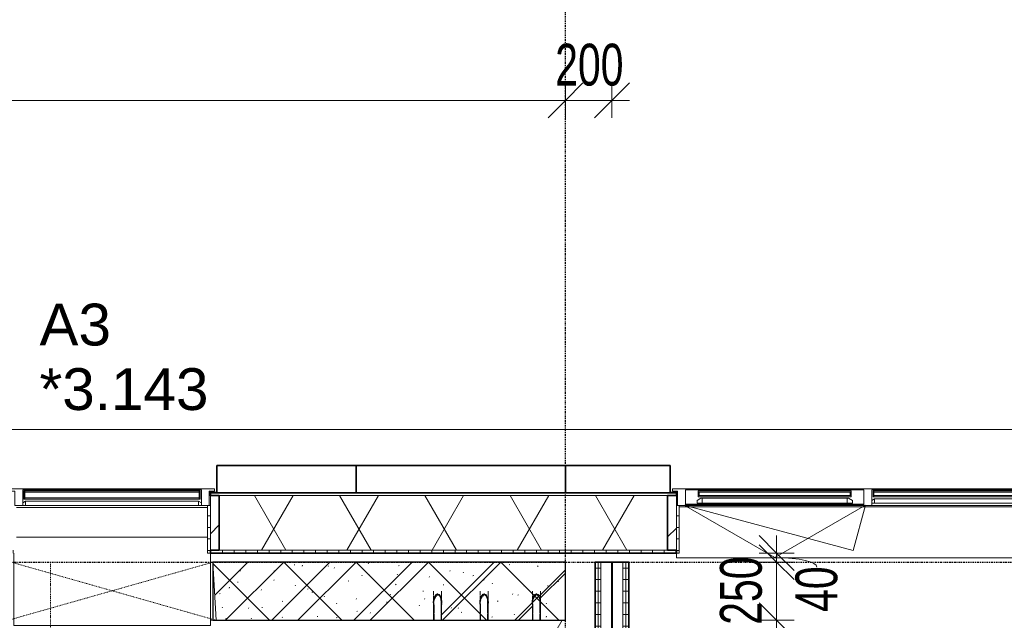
# Model space of a CAD drawing. Header units: millimetres. Extents: x -80560 to 110805, y -11020 to 52719.
# Tile 126 of 145: x 59547 to 63782, y 47550 to 50135. Entities that reach past the tile are written whole.
import ezdxf

# ---------------------------------------------------------------- set-up
doc = ezdxf.new("R2010")
doc.units = ezdxf.units.MM
for name, pattern in [('CENTER2', [20, 8, -4, 4, -4]), ('Dash', [6.35, 3.175, -3.175]), ('DASHDOT2', [8, 4, -2, 0, -2]), ('DASHED2-1', [3, 2, -1]), ('Hidden 1', [3.5, 2, -1.5])]:
    doc.linetypes.add(name, pattern=pattern)
for name, color, linetype, lineweight in [('A-ANNO-DIMS', 211, 'Continuous', 9), ('A-ANNO-DIMS-100', 211, 'Continuous', 9), ('A-DETL-GENF', 92, 'Continuous', 18), ('A-FLOR-OVHD', 1, 'DASHED2-1', 18), ('A-GENM', 13, 'Continuous', 18), ('A-GLAZ', 151, 'Continuous', 18), ('A-GLAZ-IDEN', 152, 'Continuous', 18), ('A-GLAZ-SILL', 1, 'Continuous', 18), ('A-WALL', 113, 'Continuous', 35), ('A-WALL-PATT', 111, 'Continuous', 35), ('I-WALL', 2, 'Continuous', 18), ('S-GRID', 1, 'Continuous', 9)]:
    doc.layers.add(name, color=color, linetype=linetype, lineweight=lineweight)
doc.styles.add('Arial', font='arial.ttf', dxfattribs={"height": 180})
doc.styles.add('Arial_5', font='arial.ttf', dxfattribs={"width": 0.7, "height": 180})
doc.dimstyles.new('n3o_1_8_1', dxfattribs={"dimscale": 304.8, "dimtxt": 183.646692, "dimasz": 0.492126, "dimexe": 0.246063, "dimexo": 0.0625, "dimgap": 0.032808, "dimtad": 1, "dimdec": 0, "dimdsep": 46, "dimtxsty": 'Arial_5', "dimblk1": 'OBLIQUE', "dimblk2": 'OBLIQUE', "dimsah": 1, "dimcen": 0.09, "dimdle": 0.246063, "dimazin": 0, "dimtfac": 1, "dimtdec": 4, "dimtix": 1, "dimtmove": 1, "dimatfit": 3, "dimfxl": 0.246063, "dimfxlon": 1, "dimtvp": 1, "dimtolj": 1, "dimtzin": 0, "dimarcsym": 2})
doc.dimstyles.new('n3o_1_8_3', dxfattribs={"dimscale": 304.8, "dimtxt": 183.646692, "dimasz": 0.492126, "dimexe": 0.246063, "dimexo": 0.0625, "dimgap": 0.032808, "dimtad": 1, "dimdec": 0, "dimdsep": 46, "dimtxsty": 'Arial_5', "dimblk1": 'OBLIQUE', "dimblk2": 'OBLIQUE', "dimsah": 1, "dimcen": 0.09, "dimdle": 0.246063, "dimazin": 0, "dimtfac": 1, "dimtdec": 4, "dimtix": 1, "dimtmove": 0, "dimatfit": 3, "dimfxl": 0.246063, "dimfxlon": 1, "dimtvp": 1, "dimtolj": 1, "dimtzin": 0, "dimarcsym": 2})
doc.dimstyles.new('n3o_1_8_4', dxfattribs={"dimscale": 304.8, "dimtxt": 183.646692, "dimasz": 0.492126, "dimexe": 0.246063, "dimexo": 0.0625, "dimgap": 0.032808, "dimtad": 1, "dimdec": 0, "dimdsep": 46, "dimtxsty": 'Arial_5', "dimblk1": 'OBLIQUE', "dimblk2": 'OBLIQUE', "dimsah": 1, "dimcen": 0.09, "dimdle": 0.246063, "dimazin": 0, "dimtfac": 1, "dimtdec": 4, "dimtix": 1, "dimtmove": 0, "dimatfit": 3, "dimfxl": 0.246063, "dimfxlon": 1, "dimtvp": 1, "dimtolj": 1, "dimtzin": 0, "dimarcsym": 2})
pattern_1 = [(3e-13, (62022.32, 43775), (-2e-13, 50), [])]
pattern_2 = [(60, (24894.82, 0), (-274.963, 158.75), []), (120, (24894.82, 0), (-274.963, -158.75), [])]
pattern_3 = [(45, (0, 0), (-141.42136, 141.42136), [])]
pattern_4 = [(0, (0, 0), (0, 50), [])]

# ---------------------------------------------------------------- blocks, each defined once
blk = doc.blocks.new('19112_SW_LeonardoCollege_R2020_rvt-1-DO_03 derde verdieping')
at = {"layer": 'A-WALL-PATT', "lineweight": 5}
h = blk.add_hatch(dxfattribs=at)
h.set_pattern_fill('FP_173', color=10, angle=45, style=0, pattern_type=2)
h.set_pattern_definition([(225, (34237.5, 47800), (155.563, -155.563), []), (315, (34237.5, 47800), (155.563, 155.563), [])])
h.paths.add_polyline_path([(31475, 47550), (31967, 47550), (31967, 47800), (31475, 47800), (31475, 47581.1)], flags=0)
h.paths.add_polyline_path([(32846, 47550), (34617, 47550), (34617, 47800), (32833, 47800), (32833, 47550)], flags=0)
h.paths.add_polyline_path([(35782.7, 47550), (37000, 47550), (37000, 47800), (35483, 47800), (35483, 47550)], flags=0)
at = {"layer": 'A-WALL', "color": 250, "lineweight": 9}
for p, q in [((35473, 47800), (35483, 47800)), ((35483, 47550), (35473, 47550))]:
    blk.add_line(p, q, dxfattribs=at)
at = {"layer": 'A-WALL', "color": 50, "lineweight": 25}
for p, q in [((37000, 47800), (35483, 47800)), ((35483, 47800), (35483, 47550)), ((37000, 47550), (37000, 47800)), ((35483, 47550), (37000, 47550))]:
    blk.add_line(p, q, dxfattribs=at)
blk = doc.blocks.new('MB 31 Wandsparing - 866 x 1634-3275055-DO_03 derde verdieping')
at = {"layer": 'A-GENM', "linetype": 'Dash', "lineweight": 9}
for p, q in [((-456.2, 125), (424.8, -125)), ((-441.2, -125), (439.8, 125))]:
    blk.add_line(p, q, dxfattribs=at)
blk = doc.blocks.new('MB 23 Gain Inno _onder element_ - ø63 x 900-V307-DO_03 derde verdieping')
at = {"layer": 'A-GENM', "linetype": 'Hidden 1', "lineweight": 13}
for p, q in [((-17, 125), (-15, 125)), ((-17, 60), (-17, 125)), ((-15, 125), (-15, 60)), ((15, 60), (15, 125)), ((15, 125), (17, 125)), ((17, 125), (17, 60))]:
    blk.add_line(p, q, dxfattribs=at)
at = {"layer": 'A-GENM', "linetype": 'Hidden 1', "lineweight": 13, "flags": 128}
for points in [[(-17, 0), (-17, 0.2), (-17, 0.4), (-17, 0.8), (-17, 1.2), (-17, 1.7), (-17, 2.3), (-17, 3), (-17, 3.8), (-17, 4.7), (-17, 5.7), (-17, 6.8), (-17, 7.9), (-17, 9.2), (-17, 10.5), (-17, 11.9), (-17, 13.3), (-17, 14.9), (-17, 16.5), (-17, 18.2), (-17, 20), (-17, 21.8), (-17, 23.7), (-17, 25.6), (-17, 27.6), (-17, 29.6), (-17, 31.7), (-17, 33.9), (-17, 36), (-17, 38.3), (-17, 40.5), (-17, 42.8), (-17, 45.1), (-17, 47.4), (-17, 49.8), (-17, 52.2), (-17, 54.6), (-17, 57), (-17, 59.4), (-17, 60)], [(0, 11.7), (-7.4, 14.5), (-12.3, 20.7), (-15.1, 28.2), (-16.4, 36.1), (-16.9, 44.1), (-17, 52.1), (-17, 60)], [(0, 15), (6.7, 17.7), (11, 23.6), (13.4, 30.6), (14.5, 37.9), (14.9, 45.3), (15, 52.7), (15, 60)], [(17, 60), (17, 57.6), (17, 55.2), (17, 52.8), (17, 50.4), (17, 48.1), (17, 45.7), (17, 43.4), (17, 41.1), (17, 38.9), (17, 36.6), (17, 34.4), (17, 32.3), (17, 30.2), (17, 28.1), (17, 26.1), (17, 24.2), (17, 22.3), (17, 20.4), (17, 18.7), (17, 17), (17, 15.3), (17, 13.8), (17, 12.3), (17, 10.8), (17, 9.5), (17, 8.3), (17, 7.1), (17, 6), (17, 5), (17, 4.1), (17, 3.3), (17, 2.5), (17, 1.9), (17, 1.3), (17, 0.9), (17, 0.5), (17, 0.2), (17, 0.1), (17, 0)]]:
    blk.add_lwpolyline(points, dxfattribs=at)
at = {"layer": 'A-GENM', "linetype": 'Hidden 1', "lineweight": 13}
for centre, radius, start, end in [((27.8, 49.3), 44.1, 165.9286, 230.9413), ((-27.3, 48.5), 45.8, 306.6292, 14.56)]:
    blk.add_arc(centre, radius, start, end, dxfattribs=at)
blk = doc.blocks.new('MB 23 Gain Inno _onder element_ - ø63 x 900-V308-DO_03 derde verdieping')
at = {"layer": 'A-GENM', "linetype": 'Hidden 1', "lineweight": 13}
for p, q in [((-17, 125), (-15, 125)), ((-17, 60), (-17, 125)), ((-15, 125), (-15, 60)), ((15, 60), (15, 125)), ((15, 125), (17, 125)), ((17, 125), (17, 60))]:
    blk.add_line(p, q, dxfattribs=at)
at = {"layer": 'A-GENM', "linetype": 'Hidden 1', "lineweight": 13, "flags": 128}
for points in [[(-17, 0), (-17, 0.2), (-17, 0.4), (-17, 0.8), (-17, 1.2), (-17, 1.7), (-17, 2.3), (-17, 3), (-17, 3.8), (-17, 4.7), (-17, 5.7), (-17, 6.8), (-17, 7.9), (-17, 9.2), (-17, 10.5), (-17, 11.9), (-17, 13.3), (-17, 14.9), (-17, 16.5), (-17, 18.2), (-17, 20), (-17, 21.8), (-17, 23.7), (-17, 25.6), (-17, 27.6), (-17, 29.6), (-17, 31.7), (-17, 33.9), (-17, 36), (-17, 38.3), (-17, 40.5), (-17, 42.8), (-17, 45.1), (-17, 47.4), (-17, 49.8), (-17, 52.2), (-17, 54.6), (-17, 57), (-17, 59.4), (-17, 60)], [(0, 11.7), (-7.4, 14.5), (-12.3, 20.7), (-15.1, 28.2), (-16.4, 36.1), (-16.9, 44.1), (-17, 52.1), (-17, 60)], [(0, 15), (6.7, 17.7), (11, 23.6), (13.4, 30.6), (14.5, 37.9), (14.9, 45.3), (15, 52.7), (15, 60)], [(17, 60), (17, 57.6), (17, 55.2), (17, 52.8), (17, 50.4), (17, 48.1), (17, 45.7), (17, 43.4), (17, 41.1), (17, 38.9), (17, 36.6), (17, 34.4), (17, 32.3), (17, 30.2), (17, 28.1), (17, 26.1), (17, 24.2), (17, 22.3), (17, 20.4), (17, 18.7), (17, 17), (17, 15.3), (17, 13.8), (17, 12.3), (17, 10.8), (17, 9.5), (17, 8.3), (17, 7.1), (17, 6), (17, 5), (17, 4.1), (17, 3.3), (17, 2.5), (17, 1.9), (17, 1.3), (17, 0.9), (17, 0.5), (17, 0.2), (17, 0.1), (17, 0)]]:
    blk.add_lwpolyline(points, dxfattribs=at)
at = {"layer": 'A-GENM', "linetype": 'Hidden 1', "lineweight": 13}
for centre, radius, start, end in [((27.8, 49.3), 44.1, 165.9286, 230.9413), ((-27.3, 48.5), 45.8, 306.6292, 14.56)]:
    blk.add_arc(centre, radius, start, end, dxfattribs=at)
blk = doc.blocks.new('MB 23 Gain Inno _onder element_ - ø83 x 1000-V310-DO_03 derde verdieping')
at = {"layer": 'A-GENM', "linetype": 'Hidden 1', "lineweight": 13}
for p, q in [((-17, 125), (-15, 125)), ((-17, 60), (-17, 125)), ((-15, 125), (-15, 60)), ((15, 60), (15, 125)), ((15, 125), (17, 125)), ((17, 125), (17, 60))]:
    blk.add_line(p, q, dxfattribs=at)
at = {"layer": 'A-GENM', "linetype": 'Hidden 1', "lineweight": 13, "flags": 128}
for points in [[(-17, 0), (-17, 0.2), (-17, 0.4), (-17, 0.8), (-17, 1.2), (-17, 1.7), (-17, 2.3), (-17, 3), (-17, 3.8), (-17, 4.7), (-17, 5.7), (-17, 6.8), (-17, 7.9), (-17, 9.2), (-17, 10.5), (-17, 11.9), (-17, 13.3), (-17, 14.9), (-17, 16.5), (-17, 18.2), (-17, 20), (-17, 21.8), (-17, 23.7), (-17, 25.6), (-17, 27.6), (-17, 29.6), (-17, 31.7), (-17, 33.9), (-17, 36), (-17, 38.3), (-17, 40.5), (-17, 42.8), (-17, 45.1), (-17, 47.4), (-17, 49.8), (-17, 52.2), (-17, 54.6), (-17, 57), (-17, 59.4), (-17, 60)], [(0, 11.7), (-7.4, 14.5), (-12.3, 20.7), (-15.1, 28.2), (-16.4, 36.1), (-16.9, 44.1), (-17, 52.1), (-17, 60)], [(0, 15), (6.7, 17.7), (11, 23.6), (13.4, 30.6), (14.5, 37.9), (14.9, 45.3), (15, 52.7), (15, 60)], [(17, 60), (17, 57.6), (17, 55.2), (17, 52.8), (17, 50.4), (17, 48.1), (17, 45.7), (17, 43.4), (17, 41.1), (17, 38.9), (17, 36.6), (17, 34.4), (17, 32.3), (17, 30.2), (17, 28.1), (17, 26.1), (17, 24.2), (17, 22.3), (17, 20.4), (17, 18.7), (17, 17), (17, 15.3), (17, 13.8), (17, 12.3), (17, 10.8), (17, 9.5), (17, 8.3), (17, 7.1), (17, 6), (17, 5), (17, 4.1), (17, 3.3), (17, 2.5), (17, 1.9), (17, 1.3), (17, 0.9), (17, 0.5), (17, 0.2), (17, 0.1), (17, 0)]]:
    blk.add_lwpolyline(points, dxfattribs=at)
at = {"layer": 'A-GENM', "linetype": 'Hidden 1', "lineweight": 13}
for centre, radius, start, end in [((27.8, 49.3), 44.1, 165.9286, 230.9413), ((-27.3, 48.5), 45.8, 306.6292, 14.56)]:
    blk.add_arc(centre, radius, start, end, dxfattribs=at)
blk = doc.blocks.new('95251-Leonardo College Leiden_rvt-1-DO_03 derde verdieping')
at = {"layer": 'A-WALL-PATT', "lineweight": 9}
h = blk.add_hatch(dxfattribs=at)
h.set_pattern_fill('FP_184', color=55, style=0, pattern_type=2)
h.set_pattern_definition([(45, (0, 0), (-176.7767, 176.7767), []), (17, (0, 0), (51.37877, 156.87645), [3.353, -159.647, 3.353, -88.647, -134]), (17, (0, 0), (51.37877, 156.87645), [-255, 3.353, -130.647]), (48, (0, 0), (-36.014, 160.26226), [3.353, -158.647, 3.353, -160.647, -132]), (48, (0, 0), (-36.014, 160.26226), [-326, 3.353, -128.647]), (71, (0, 0), (-94.825, 133.12483), [3.353, -156.647, 3.353, -87.247, -131]), (71, (0, 0), (-94.825, 133.12483), [-250.6, 3.353, -127.647])])
h.paths.add_polyline_path([(36892, 47550), (37000, 47550), (37000, 47800), (35483, 47800), (35498, 47550), (36433, 47550), (36433.9, 47641), (36450, 47663.3), (36457.4, 47660.5), (36462.3, 47654.3), (36465.1, 47646.8), (36466.9, 47630.9), (36467, 47550), (36633, 47550), (36633.9, 47641), (36650, 47663.3), (36657.4, 47660.5), (36662.3, 47654.3), (36665.1, 47646.8), (36666.9, 47630.9), (36667, 47550), (36858, 47550), (36858.9, 47641), (36875, 47663.3), (36882.4, 47660.5), (36887.3, 47654.3), (36890.1, 47646.8), (36891.9, 47630.9), (36892, 47581.1)], flags=0)
h.paths.add_polyline_path([(34602, 47550), (34608.1, 47658), (34484, 47658.9), (34461.7, 47675), (34464.5, 47682.4), (34470.7, 47687.3), (34478.2, 47690.1), (34494.1, 47691.9), (34534.6, 47692), (34610.5, 47692), (34617, 47800), (32833, 47800), (32848, 47550), (34314.4, 47550)], flags=0)
h.paths.add_polyline_path([(31671.3, 47550), (31808, 47550), (31808.9, 47641), (31825, 47663.3), (31832.4, 47660.5), (31837.3, 47654.3), (31840.6, 47643.6), (31841.9, 47630.9), (31842, 47550), (31952, 47550), (31967, 47800), (31475, 47800), (31475, 47692), (31566, 47691.1), (31588.3, 47675), (31585.5, 47667.6), (31579.3, 47662.7), (31571.8, 47659.9), (31555.9, 47658.1), (31475, 47658), (31475, 47600), (31480, 47600), (31480, 47550)], flags=0)
at = {"layer": 'A-WALL', "color": 130, "lineweight": 5}
for p, q in [((37000, 47800), (35483, 47800)), ((35483, 47800), (35498, 47550)), ((37000, 47550), (37000, 47800)), ((36433, 47550), (36433, 47615)), ((36467, 47615), (36467, 47550)), ((36633, 47550), (36633, 47615)), ((36667, 47615), (36667, 47550)), ((36858, 47550), (36858, 47615)), ((36892, 47615), (36892, 47550)), ((35498, 47550), (36433, 47550)), ((36467, 47550), (36633, 47550)), ((36667, 47550), (36858, 47550)), ((36892, 47550), (37000, 47550))]:
    blk.add_line(p, q, dxfattribs=at)
at = {"layer": 'A-WALL', "color": 130, "lineweight": 5, "flags": 128}
for points in [[(36450, 47663.3), (36457.4, 47660.5), (36462.3, 47654.3), (36465.1, 47646.8), (36466.4, 47638.9), (36466.9, 47630.9), (36467, 47622.9), (36467, 47615)], [(36650, 47663.3), (36657.4, 47660.5), (36662.3, 47654.3), (36665.1, 47646.8), (36666.4, 47638.9), (36666.9, 47630.9), (36667, 47622.9), (36667, 47615)], [(36875, 47663.3), (36882.4, 47660.5), (36887.3, 47654.3), (36890.1, 47646.8), (36891.4, 47638.9), (36891.9, 47630.9), (36892, 47622.9), (36892, 47615)]]:
    blk.add_lwpolyline(points, dxfattribs=at)
at = {"layer": 'A-WALL', "color": 130, "lineweight": 5}
for centre, start, end in [((36477.3, 47626.5), 126.6292, 160.3154), ((36677.3, 47626.5), 126.6292, 160.3154), ((36902.3, 47626.5), 126.6292, 160.3154), ((36477.3, 47626.5), 161.5933, 194.56), ((36677.3, 47626.5), 161.5933, 194.56), ((36902.3, 47626.5), 161.5933, 194.56)]:
    blk.add_arc(centre, 45.8, start, end, dxfattribs=at)
at = {"color": 191, "lineweight": 9, "rotation": 180}
blk.add_blockref('MB 31 Wandsparing - 866 x 1634-3275055-DO_03 derde verdieping', (35041.8, 47675), dxfattribs=at)
at = {"color": 191, "lineweight": 9, "extrusion": (0, 0, -1), "rotation": 180}
for name, p in [('MB 23 Gain Inno _onder element_ - ø63 x 900-V308-DO_03 derde verdieping', (-36450, 47675)), ('MB 23 Gain Inno _onder element_ - ø63 x 900-V307-DO_03 derde verdieping', (-36650, 47675)), ('MB 23 Gain Inno _onder element_ - ø83 x 1000-V310-DO_03 derde verdieping', (-36875, 47675))]:
    blk.add_blockref(name, p, dxfattribs=at)
blk = doc.blocks.new('Basic Wall _ 41_WA_n3o_cladding_vertikaal_random_100mm_oorspronkelijk - ___-31301051-DO_03 derde verdieping')
at = {"layer": 'A-WALL', "lineweight": 18}
for p, q in [((10629, 48371), (59321, 48371)), ((35500, 48101), (35468, 48101)), ((35473, 48099), (35468, 48099)), ((37482, 48101), (37450, 48101)), ((37482, 48099), (37477, 48099))]:
    blk.add_line(p, q, dxfattribs=at)
blk = doc.blocks.new('merk 4500 draaikiep 1x - std-33654585-DO_03 derde verdieping')
at = {"layer": 'A-GLAZ'}
for p, q in [((1382, 72), (1416, 72)), ((1382, 4), (1382, 72)), ((1416, 72), (1416, 4)), ((2184, 72), (2218, 72)), ((2184, 4), (2184, 72)), ((2218, 72), (2218, 10)), ((1360, 4), (1382, 4)), ((1360, 0), (1360, 4)), ((1416, 4), (1438, 4)), ((1438, 4), (1438, 0)), ((2162, 4), (2184, 4)), ((2162, 0), (2162, 4)), ((2218, 10), (2240, 10)), ((2240, 10), (2240, 0)), ((1438, 0), (1360, 0)), ((2240, 0), (2162, 0))]:
    blk.add_line(p, q, dxfattribs=at)
at = {"layer": 'A-GLAZ-SILL'}
for p, q in [((-2184, 72), (1382, 72)), ((1416, 72), (2184, 72)), ((-2162, 4), (1360, 4)), ((-2162, 0), (1360, 0)), ((1438, 4), (2162, 4)), ((1438, 0), (2162, 0))]:
    blk.add_line(p, q, dxfattribs=at)
blk = doc.blocks.new('merk 900 vast glas shadowbox - merk 900 vast glas shadowbox-32549056-DO_03 derde verdieping')
at = {"layer": 'A-GLAZ'}
for p, q in [((-362, 0), (-440, 0)), ((-440, 0), (-440, -10)), ((-362, -4), (-362, 0)), ((440, 0), (362, 0)), ((362, 0), (362, -4)), ((440, -10), (440, 0)), ((-440, -10), (-418, -10)), ((-418, -10), (-418, -72)), ((-384, -72), (-384, -4)), ((-384, -4), (-362, -4)), ((362, -4), (384, -4)), ((384, -4), (384, -72)), ((418, -72), (418, -10)), ((418, -10), (440, -10)), ((-418, -72), (-384, -72)), ((384, -72), (418, -72))]:
    blk.add_line(p, q, dxfattribs=at)
at = {"layer": 'A-GLAZ-SILL'}
for p, q in [((362, 0), (-362, 0)), ((362, -4), (-362, -4))]:
    blk.add_line(p, q, dxfattribs=at)
blk = doc.blocks.new('NLRS_41_GM_WPB_spouwlat-SH_generiek_ISR - 235x38-V96-DO_03 derde verdieping')
at = {"layer": 'A-GENM'}
h = blk.add_hatch(dxfattribs=at)
h.set_pattern_fill('FP_56', color=256, style=0, pattern_type=2)
h.set_pattern_definition(pattern_3)
h.paths.add_polyline_path([(37477, 47852), (37477, 48087), (37439, 48087), (37439, 47852)], flags=0)
for p, q in [((37477, 48087), (37439, 48087)), ((37439, 48087), (37439, 47852)), ((37477, 47852), (37477, 48087)), ((37439, 47852), (37477, 47852))]:
    blk.add_line(p, q, dxfattribs=at)
blk = doc.blocks.new('41_dagkanten_SH_generiek_ISR - 12x204_5-V99-DO_03 derde verdieping')
at = {"layer": 'A-GENM'}
h = blk.add_hatch(dxfattribs=at)
h.set_pattern_fill('FP_57', color=256, style=0, pattern_type=2)
h.set_pattern_definition(pattern_4)
h.paths.add_polyline_path([(37477, 47839.5), (37489, 47839.5), (37489, 48044), (37477, 48044), (37477, 47914.3)], flags=0)
for p, q in [((37482, 48044), (37477, 48044)), ((37477, 48044), (37477, 47839.5)), ((37489, 47839.5), (37489, 48044)), ((37477, 47839.5), (37489, 47839.5))]:
    blk.add_line(p, q, dxfattribs=at)
blk = doc.blocks.new('NLRS_41_GM_WPB_spouwlat-SH_generiek_ISR - 235x38-V105-DO_03 derde verdieping')
at = {"layer": 'A-GENM'}
h = blk.add_hatch(dxfattribs=at)
h.set_pattern_fill('FP_56', color=256, style=0, pattern_type=2)
h.set_pattern_definition(pattern_3)
h.paths.add_polyline_path([(35473, 47852), (35511, 47852), (35511, 48087), (35473, 48087), (35473, 47914.3)], flags=0)
for p, q in [((35511, 48087), (35473, 48087)), ((35473, 48087), (35473, 47852)), ((35511, 47852), (35511, 48087)), ((35473, 47852), (35511, 47852))]:
    blk.add_line(p, q, dxfattribs=at)
blk = doc.blocks.new('41_dagkanten_SH_generiek_ISR - 12x204_5-V106-DO_03 derde verdieping')
at = {"layer": 'A-GENM'}
h = blk.add_hatch(dxfattribs=at)
h.set_pattern_fill('FP_57', color=256, style=0, pattern_type=2)
h.set_pattern_definition(pattern_4)
h.paths.add_polyline_path([(35461, 47839.5), (35473, 47839.5), (35473, 48044), (35461, 48044), (35461, 47914.3)], flags=0)
for p, q in [((35461, 48044), (35461, 47839.5)), ((35473, 48044), (35468, 48044)), ((35473, 47839.5), (35473, 48044)), ((35461, 47839.5), (35473, 47839.5))]:
    blk.add_line(p, q, dxfattribs=at)
blk = doc.blocks.new('31_n3o_gevelopening_vensterbank - 380x15-V227-DO_03 derde verdieping')
at = {"layer": 'A-GENM'}
for p, q in [((0, -311.5), (0, 0)), ((0, 0), (846, 0)), ((846, 0), (846, -311.5)), ((12, -380), (834, -380))]:
    blk.add_line(p, q, dxfattribs=at)
blk = doc.blocks.new('30_n3o_RT72_glas met glaslat - Type 1-33567359-DO_03 derde verdieping')
at = {"layer": 'A-GENM'}
for points in [[(379, -5), (-379, -5), (-379, -11), (379, -11)], [(379, -35), (-379, -35), (-379, -41), (379, -41)]]:
    blk.add_hatch(color=256, dxfattribs=at).paths.add_polyline_path(points, flags=0)
for p, q in [((379, -5), (-379, -5)), ((-379, -5), (-379, -11)), ((-375, -5), (-379, -5)), ((-379, -5), (-379, -41)), ((-379, -11), (379, -11)), ((379, -35), (-379, -35)), ((-379, -35), (-379, -41)), ((-379, -41), (379, -41)), ((-379, -41), (-375, -41)), ((-375, -41), (-375, -5)), ((379, -5), (375, -5)), ((375, -5), (375, -41)), ((375, -41), (379, -41)), ((379, -11), (379, -5)), ((379, -41), (379, -5)), ((379, -41), (379, -35))]:
    blk.add_line(p, q, dxfattribs=at)
blk = doc.blocks.new('DPWP_30_n3o_RT72_glas met glaslat Frame1 - Type 1-33567362-DO_03 derde verdieping')
at = {"layer": 'A-GENM'}
for p, q in [((-372, -7.8), (-384, -15)), ((-384, -27), (-372, -27)), ((372, -7.8), (-372, -7.8)), ((-372, -7.8), (-372, -27)), ((-372, -27), (-372, -7.8)), ((-372, -27), (372, -27)), ((372, -27), (372, -7.8)), ((384, -15), (372, -7.8)), ((372, -7.8), (372, -27)), ((372, -27), (384, -27))]:
    blk.add_line(p, q, dxfattribs=at)
blk = doc.blocks.new('30_n3o_RT62_glas met glaslat - Type 1-33654591-DO_03 derde verdieping')
at = {"layer": 'A-GENM'}
for points in [[(794.2, 31), (-1778, 31), (-1778, 25), (1778, 25), (1778, 31), (1381.5, 31)], [(794.2, 11), (-1778, 11), (-1778, 5), (1778, 5), (1778, 11), (1381.5, 11)]]:
    blk.add_hatch(color=256, dxfattribs=at).paths.add_polyline_path(points, flags=0)
for p, q in [((1778, 31), (-1778, 31)), ((-1778, 31), (-1778, 25)), ((-1774, 31), (-1778, 31)), ((-1778, 31), (-1778, 5)), ((-1778, 25), (1778, 25)), ((1778, 11), (-1778, 11)), ((-1778, 11), (-1778, 5)), ((-1778, 5), (1778, 5)), ((-1778, 5), (-1774, 5)), ((-1774, 5), (-1774, 31)), ((1778, 31), (1774, 31)), ((1774, 31), (1774, 5)), ((1774, 5), (1778, 5)), ((1778, 25), (1778, 31)), ((1778, 5), (1778, 31)), ((1778, 5), (1778, 11))]:
    blk.add_line(p, q, dxfattribs=at)
blk = doc.blocks.new('31_n3o_RT62_raam binnensponning_770817_v3 - Type 1-33654599-DO_03 derde verdieping')
at = {"layer": 'A-GENM'}
for p, q in [((-372, 66), (-384, 66)), ((-384, 62), (-372, 62)), ((-372, 62), (-372, 66)), ((372, 66), (-372, 66)), ((-372, 66), (-372, 62)), ((-372, 62), (372, 62)), ((384, 66), (372, 66)), ((372, 66), (372, 62)), ((372, 62), (372, 66)), ((372, 62), (384, 62))]:
    blk.add_line(p, q, dxfattribs=at)
blk = doc.blocks.new('Mobility Plan Swing v2 - Mobility Plan Swing v2-33563606-DO_03 derde verdieping')
at = {"layer": 'A-GENM'}
for p, q in [((-390, 0), (337.7, -195)), ((-390, 0), (0, -225.2)), ((0, -225.2), (390, 0)), ((390, 0), (337.7, -195))]:
    blk.add_line(p, q, dxfattribs=at)
blk = doc.blocks.new('DPWP_30_n3o_RT62_glas met glaslat Frame1 - Type 1-33654594-DO_03 derde verdieping')
at = {"layer": 'A-GENM'}
for p, q in [((-1771, 27), (-1783, 27)), ((-1783, 15), (-1771, 7.8)), ((-1771, 7.8), (-1771, 27)), ((1771, 27), (-1771, 27)), ((-1771, 27), (-1771, 7.8)), ((-1771, 7.8), (1771, 7.8)), ((1771, 7.8), (1771, 27)), ((1783, 27), (1771, 27)), ((1771, 27), (1771, 7.8)), ((1771, 7.8), (1783, 15))]:
    blk.add_line(p, q, dxfattribs=at)
blk = doc.blocks.new('30_n3o_RT62_glas met glaslat - Type 1-33654604-DO_03 derde verdieping')
at = {"layer": 'A-GENM'}
for points in [[(-329, 31), (-329, 25), (329, 25), (329, 31), (-232.1, 31)], [(-232.1, 11), (-329, 11), (-329, 5), (329, 5), (329, 11)]]:
    blk.add_hatch(color=256, dxfattribs=at).paths.add_polyline_path(points, flags=0)
for p, q in [((-329, 25), (-329, 31)), ((-329, 31), (329, 31)), ((329, 25), (-329, 25)), ((-329, 11), (-329, 25)), ((-329, 5), (-329, 11)), ((-329, 11), (329, 11)), ((329, 5), (-329, 5)), ((-325, 25), (-325, 11)), ((-0.5, 0), (0.5, 0)), ((325, 11), (325, 25)), ((329, 25), (329, 31)), ((329, 25), (329, 11)), ((329, 5), (329, 11))]:
    blk.add_line(p, q, dxfattribs=at)
blk = doc.blocks.new('DPWP_30_n3o_RT62_glas met glaslat Frame1 - Type 1-33654607-DO_03 derde verdieping')
at = {"layer": 'A-GENM'}
for p, q in [((-334, 27), (-312, 27)), ((-334, 15), (-334, 27)), ((-317.317, 5), (-334, 15)), ((-312, 5), (-317.317, 5)), ((-312, 27), (-312, 5)), ((-312, 27), (312, 27)), ((-312, 5), (312, 5)), ((312, 5), (312, 27)), ((312, 27), (334, 27)), ((317.317, 5), (312, 5)), ((334, 15), (317.317, 5)), ((334, 27), (334, 15))]:
    blk.add_line(p, q, dxfattribs=at)
blk = doc.blocks.new('NLRS_42_GM_ISR_vensterbank_kunststeen-SH_generiek_ISR - 220x20-V324-DO_03 derde verdieping')
at = {"layer": 'A-GENM'}
for p, q in [((-2211, 0), (2211, 0)), ((-2223, -220), (-2223, -199.5)), ((2223, -220), (-2223, -220))]:
    blk.add_line(p, q, dxfattribs=at)
blk = doc.blocks.new('01_n3o_symbool_lijn_met_tekst - brandwerend_B60-31157512-DO_03 derde verdieping')
at = {"layer": 'A-DETL-GENF', "color": 3, "linetype": 'DASHDOT2'}
blk.add_line((0, 0), (8362.5, 0), dxfattribs=at)
blk = doc.blocks.new('DIMBLOCK352-DO_03 derde verdieping')
at = {"layer": 'A-ANNO-DIMS-100'}
for p, q in [((62803, 47550), (62728, 47625)), ((62728, 47550), (62878, 47550)), ((62803, 47550), (62728, 47550)), ((62803, 42875), (62803, 47550)), ((62803, 47550), (62878, 47475)), ((62803, 42875), (62728, 42950)), ((62728, 42875), (62878, 42875)), ((62803, 42875), (62728, 42875)), ((62803, 42875), (62878, 42800))]:
    blk.add_line(p, q, dxfattribs=at)
at = {"layer": 'A-ANNO-DIMS-100', "color": 0, "insert": (62559.3, 45020.4), "char_height": 180, "width": 461.094, "attachment_point": 1, "rotation": 90, "line_spacing_factor": 0.941778, "style": 'Arial_5'}
blk.add_mtext('4675', dxfattribs=at)
blk = doc.blocks.new('_Oblique')
at = {"color": 0, "linetype": 'ByBlock', "lineweight": -2}
blk.add_line((-0.5, -0.5), (0.5, 0.5), dxfattribs=at)
blk = doc.blocks.new('DIMBLOCK353-DO_03 derde verdieping')
at = {"layer": 'A-ANNO-DIMS-100'}
for p, q in [((62803, 47800), (62728, 47875)), ((62728, 47800), (62878, 47800)), ((62803, 47800), (62728, 47800)), ((62803, 47550), (62803, 47800)), ((62803, 47800), (62878, 47725)), ((62803, 47550), (62728, 47625)), ((62728, 47550), (62878, 47550)), ((62803, 47550), (62728, 47550)), ((62803, 47550), (62878, 47475))]:
    blk.add_line(p, q, dxfattribs=at)
at = {"layer": 'A-ANNO-DIMS-100', "color": 0, "insert": (62559.3, 47530.9), "char_height": 180, "width": 345.821, "attachment_point": 1, "rotation": 90, "line_spacing_factor": 0.941778, "style": 'Arial_5'}
blk.add_mtext('250', dxfattribs=at)
blk = doc.blocks.new('DIMBLOCK354-DO_03 derde verdieping')
at = {"layer": 'A-ANNO-DIMS-100'}
for p, q in [((62803, 47839.5), (62728, 47914.5)), ((62803, 47800), (62803, 47914.5)), ((62803, 47800), (62728, 47875)), ((62728, 47839.5), (62878, 47839.5)), ((62803, 47839.5), (62728, 47839.5)), ((62803, 47839.5), (62878, 47764.5)), ((62728, 47800), (62878, 47800)), ((62803, 47800), (62728, 47800)), ((62803, 47800), (62878, 47725))]:
    blk.add_line(p, q, dxfattribs=at)
blk.add_ellipse((62803, 47778.4), major_axis=(173.5, 0), ratio=0.238086, start_param=0, end_param=1.570796, dxfattribs=at)
at = {"layer": 'A-ANNO-DIMS-100', "color": 0, "insert": (62884, 47586.3), "char_height": 180, "width": 230.547, "attachment_point": 1, "rotation": 90, "line_spacing_factor": 0.941778, "style": 'Arial_5'}
blk.add_mtext('40', dxfattribs=at)
blk = doc.blocks.new('DIMBLOCK624-DO_03 derde verdieping')
at = {"layer": 'A-ANNO-DIMS-100'}
for p, q in [((56494.8, 49787.5), (56569.8, 49862.5)), ((56494.8, 49862.5), (56494.8, 49712.5)), ((56494.8, 49787.5), (56494.8, 49862.5)), ((61894.8, 49787.5), (61969.8, 49862.5)), ((61894.8, 49862.5), (61894.8, 49712.5)), ((61894.8, 49787.5), (61894.8, 49862.5)), ((56494.8, 49787.5), (56419.8, 49712.5)), ((56494.8, 49787.5), (61894.8, 49787.5)), ((61894.8, 49787.5), (61819.8, 49712.5))]:
    blk.add_line(p, q, dxfattribs=at)
at = {"layer": 'A-ANNO-DIMS-100', "color": 0, "insert": (59002.7, 50031.1), "char_height": 180, "width": 461.094, "attachment_point": 1, "line_spacing_factor": 0.941778, "style": 'Arial_5'}
blk.add_mtext('5400', dxfattribs=at)
blk = doc.blocks.new('DIMBLOCK625-DO_03 derde verdieping')
at = {"layer": 'A-ANNO-DIMS-100'}
for p, q in [((61894.8, 49787.5), (61969.8, 49862.5)), ((61894.8, 49862.5), (61894.8, 49712.5)), ((61894.8, 49787.5), (61894.8, 49862.5)), ((62094.8, 49787.5), (62169.8, 49862.5)), ((62094.8, 49712.5), (62094.8, 49862.5)), ((61894.8, 49787.5), (61819.8, 49712.5)), ((61894.8, 49787.5), (62169.8, 49787.5)), ((62094.8, 49787.5), (62019.8, 49712.5)), ((62094.8, 49787.5), (62094.8, 49712.5))]:
    blk.add_line(p, q, dxfattribs=at)
at = {"layer": 'A-ANNO-DIMS-100', "color": 0, "insert": (61850.7, 50031.1), "char_height": 180, "width": 345.821, "attachment_point": 1, "line_spacing_factor": 0.941778, "style": 'Arial_5'}
blk.add_mtext('200', dxfattribs=at)

msp = doc.modelspace()

# ---------------------------------------------------------------- hatches: boundary and pattern name
at = {"layer": 'A-WALL-PATT', "lineweight": 18}
h = msp.add_hatch(dxfattribs=at)
h.set_pattern_fill('FP_63', color=256, style=0, pattern_type=2)
h.set_pattern_definition([(180, (54469.82, 48099), (1e-13, -50), [])])
h.paths.add_polyline_path([(73131.8, 48087), (73131.8, 48099), (69517.8, 48099), (69517.8, 48087), (73011.8, 48087)], flags=0)
h.paths.add_polyline_path([(67771.8, 48087), (67771.8, 48099), (66817.8, 48099), (66817.8, 48087), (67733.8, 48087)], flags=0)
h.paths.add_polyline_path([(61852.3, 48087), (62371.8, 48087), (62371.8, 48099), (60367.8, 48099), (60367.8, 48087), (61264.9, 48087)], flags=0)
h.paths.add_polyline_path([(57755.8, 48087), (59521.8, 48087), (59521.8, 48099), (57717.8, 48099), (57717.8, 48087), (57740.8, 48087)], flags=0)
h.paths.add_polyline_path([(56055.8, 48087), (56871.8, 48087), (56871.8, 48099), (56017.8, 48099), (56017.8, 48087)], flags=0)
h.paths.add_polyline_path([(54255.8, 48087), (55171.8, 48087), (55171.8, 48099), (54217.8, 48099), (54217.8, 48087)], flags=0)
h.paths.add_polyline_path([(52471.8, 48087), (52471.8, 48099), (50617.8, 48099), (50617.8, 48087), (52454.8, 48087)], flags=0)
h.paths.add_polyline_path([(47505.8, 48087), (47971.8, 48087), (47971.8, 48099), (47467.8, 48099), (47467.8, 48087)], flags=0)
h.paths.add_polyline_path([(46583.8, 48087), (46621.8, 48087), (46621.8, 48099), (45217.8, 48099), (45217.8, 48087), (46581.3, 48087)], flags=0)
h.paths.add_polyline_path([(42469.9, 48087), (42571.8, 48087), (42571.8, 48099), (40267.8, 48099), (40267.8, 48087), (41882.6, 48087)], flags=0)
h.paths.add_polyline_path([(36042.8, 48087), (36721.8, 48087), (36721.8, 48099), (35807.8, 48099), (35807.8, 48087), (36009.1, 48087)], flags=0)
h.paths.add_polyline_path([(39421.8, 48087), (39421.8, 48099), (37567.8, 48099), (37567.8, 48087), (39383.8, 48087)], flags=0)
h = msp.add_hatch(dxfattribs=at)
h.set_pattern_fill('FP_2', color=256, style=0, pattern_type=2)
h.set_pattern_definition(pattern_2)
h.paths.add_polyline_path([(72884.3, 47852), (72896.8, 47852), (72896.8, 48087), (69555.8, 48087), (69555.8, 47852), (72424.4, 47852)], flags=0)
h.paths.add_polyline_path([(67733.8, 47852), (67733.8, 48087), (66855.8, 48087), (66855.8, 47852), (67725.7, 47852)], flags=0)
h.paths.add_polyline_path([(62333.8, 47852), (62333.8, 48087), (60405.8, 48087), (60405.8, 47852), (61852.3, 47852)], flags=0)
h.paths.add_polyline_path([(59483.8, 47852), (59483.8, 48087), (57755.8, 48087), (57755.8, 47852), (59209.2, 47852)], flags=0)
h.paths.add_polyline_path([(56833.8, 47852), (56833.8, 48087), (56055.8, 48087), (56055.8, 47852), (56566.2, 47852)], flags=0)
h.paths.add_polyline_path([(54804.1, 47852), (55133.8, 47852), (55133.8, 48087), (54255.8, 48087), (54255.8, 47852)], flags=0)
h.paths.add_polyline_path([(52433.8, 47852), (52433.8, 48087), (50655.8, 48087), (50655.8, 47852), (51280.1, 47852)], flags=0)
h.paths.add_polyline_path([(47756, 47852), (47933.8, 47852), (47933.8, 48087), (47505.8, 48087), (47505.8, 47852)], flags=0)
h.paths.add_polyline_path([(46581.3, 47852), (46583.8, 47852), (46583.8, 48087), (45255.8, 48087), (45255.8, 47852), (45994, 47852)], flags=0)
h.paths.add_polyline_path([(42469.9, 47852), (42533.8, 47852), (42533.8, 48087), (40305.8, 48087), (40305.8, 47852), (41882.6, 47852)], flags=0)
h.paths.add_polyline_path([(36042.8, 47852), (36683.8, 47852), (36683.8, 48087), (36042.8, 48087), (36042.8, 47914.3)], flags=0)
h.paths.add_polyline_path([(39383.8, 47852), (39383.8, 48087), (37605.8, 48087), (37605.8, 47852), (38945.8, 47852)], flags=0)
h = msp.add_hatch(dxfattribs=at)
h.set_pattern_fill('FP_64', color=256, angle=-270, style=0, pattern_type=2)
h.set_pattern_definition([(270, (54469.82, 48099), (50, 2e-13), [])])
h.paths.add_polyline_path([(72884.3, 47839.5), (72884.3, 47852), (69517.8, 47852), (69517.8, 47839.5), (72424.4, 47839.5)], flags=0)
h.paths.add_polyline_path([(67771.8, 47839.5), (67771.8, 47852), (66817.8, 47852), (66817.8, 47839.5), (67725.7, 47839.5)], flags=0)
h.paths.add_polyline_path([(62371.8, 47839.5), (62371.8, 47852), (60367.8, 47852), (60367.8, 47839.5), (61852.3, 47839.5)], flags=0)
h.paths.add_polyline_path([(59502.9, 47839.5), (59521.8, 47839.5), (59521.8, 47852), (57717.8, 47852), (57717.8, 47839.5), (59209.2, 47839.5)], flags=0)
h.paths.add_polyline_path([(56017.8, 47839.5), (56871.8, 47839.5), (56871.8, 47852), (56017.8, 47852)], flags=0)
h.paths.add_polyline_path([(55171.8, 47839.5), (55171.8, 47852), (54217.8, 47852), (54217.8, 47839.5), (54804.1, 47839.5)], flags=0)
h.paths.add_polyline_path([(52454.8, 47839.5), (52471.8, 47839.5), (52471.8, 47852), (50617.8, 47852), (50617.8, 47839.5), (51280.1, 47839.5)], flags=0)
h.paths.add_polyline_path([(47467.8, 47839.5), (47971.8, 47839.5), (47971.8, 47852), (47467.8, 47852)], flags=0)
h.paths.add_polyline_path([(46581.3, 47839.5), (46621.8, 47839.5), (46621.8, 47852), (45217.8, 47852), (45217.8, 47839.5), (45994, 47839.5)], flags=0)
h.paths.add_polyline_path([(42469.9, 47839.5), (42571.8, 47839.5), (42571.8, 47852), (40267.8, 47852), (40267.8, 47839.5), (41882.6, 47839.5)], flags=0)
h.paths.add_polyline_path([(39421.8, 47839.5), (39421.8, 47852), (37567.8, 47852), (37567.8, 47839.5), (38945.8, 47839.5)], flags=0)
h.paths.add_polyline_path([(36055.3, 47839.5), (36721.8, 47839.5), (36721.8, 47852), (36055.3, 47852)], flags=0)
h = msp.add_hatch(dxfattribs=at)
h.set_pattern_fill('FP_36', color=256, angle=90, style=0, pattern_type=2)
h.set_pattern_definition(pattern_1)
h.paths.add_polyline_path([(62034.8, 39750), (62034.8, 40812.5), (62022.3, 40812.5), (62022.3, 39750)], flags=0)
h.paths.add_polyline_path([(62034.8, 40887.5), (62034.8, 42787.5), (62022.3, 42787.5), (62022.3, 40887.5)], flags=0)
h.paths.add_polyline_path([(62034.8, 42862.5), (62034.8, 47800), (62022.3, 47800), (62022.3, 42862.5)], flags=0)
h = msp.add_hatch(dxfattribs=at)
h.set_pattern_fill('FP_36', color=256, angle=90, style=0, pattern_type=2)
h.set_pattern_definition(pattern_1)
h.paths.add_polyline_path([(62047.3, 39750), (62047.3, 40812.5), (62034.8, 40812.5), (62034.8, 39750)], flags=0)
h.paths.add_polyline_path([(62047.3, 40887.5), (62047.3, 42787.5), (62034.8, 42787.5), (62034.8, 40887.5)], flags=0)
h.paths.add_polyline_path([(62047.3, 42862.5), (62047.3, 47800), (62034.8, 47800), (62034.8, 42862.5)], flags=0)
h = msp.add_hatch(dxfattribs=at)
h.set_pattern_fill('FP_2', color=256, style=0, pattern_type=2)
h.set_pattern_definition(pattern_2)
h.paths.add_polyline_path([(62092.3, 39737.5), (62092.3, 47800), (62047.3, 47800), (62047.3, 39737.5)], flags=0)
h = msp.add_hatch(dxfattribs=at)
h.set_pattern_fill('FP_2', color=256, style=0, pattern_type=2)
h.set_pattern_definition(pattern_2)
h.paths.add_polyline_path([(62142.3, 39737.5), (62142.3, 47800), (62097.3, 47800), (62097.3, 39737.5)], flags=0)
h = msp.add_hatch(dxfattribs=at)
h.set_pattern_fill('FP_36', color=256, angle=90, style=0, pattern_type=2)
h.set_pattern_definition(pattern_1)
h.paths.add_polyline_path([(62154.8, 39737.5), (62154.8, 47800), (62142.3, 47800), (62142.3, 39737.5), (62145.9, 39737.5)], flags=0)
h = msp.add_hatch(dxfattribs=at)
h.set_pattern_fill('FP_36', color=256, angle=90, style=0, pattern_type=2)
h.set_pattern_definition(pattern_1)
h.paths.add_polyline_path([(62167.3, 39737.5), (62167.3, 47800), (62154.8, 47800), (62154.8, 39737.5)], flags=0)
h = msp.add_hatch(dxfattribs=at)
h.set_pattern_fill('FP_75', color=256, angle=90, style=0, pattern_type=2)
h.set_pattern_definition([(1e-13, (61782.32, 45212.5), (-1e-13, 50), [])])
h.paths.add_polyline_path([(61782.3, 42875), (61794.8, 42875), (61794.8, 47550), (61782.3, 47550), (61782.3, 42915.4)], flags=0)
h = msp.add_hatch(dxfattribs=at)
h.set_pattern_fill('FP_2', color=256, style=0, pattern_type=2)
h.set_pattern_definition(pattern_2)
h.paths.add_polyline_path([(61794.8, 42837.5), (61894.8, 42837.5), (61894.8, 47550), (61794.8, 47550), (61794.8, 42850)], flags=0)

# ---------------------------------------------------------------- linework, layer by layer
at = {"layer": 'A-FLOR-OVHD'}
msp.add_line((73415.8, 48371), (35523.8, 48371), dxfattribs=at)
at = {"layer": 'A-WALL'}
for p, q in [((60394.8, 48216), (60394.8, 48099)), ((62344.8, 48216), (60394.8, 48216)), ((60994.8, 48099), (60994.8, 48216)), ((61894.8, 48099), (61894.8, 48216)), ((62344.8, 48099), (62344.8, 48216)), ((62371.8, 48099), (60367.8, 48099)), ((60367.8, 48099), (60367.8, 48087)), ((60367.8, 48087), (60405.8, 48087)), ((60394.8, 48099), (62344.8, 48099)), ((60405.8, 48087), (60405.8, 47852)), ((62333.8, 47852), (62333.8, 48087)), ((62333.8, 48087), (62371.8, 48087)), ((62371.8, 48087), (62371.8, 48099)), ((60405.8, 47852), (60367.8, 47852)), ((60367.8, 47852), (60367.8, 47839.5)), ((60367.8, 47839.5), (62371.8, 47839.5)), ((62371.8, 47852), (62333.8, 47852)), ((62371.8, 47839.5), (62371.8, 47852))]:
    msp.add_line(p, q, dxfattribs=at)
at = {"layer": 'A-WALL', "lineweight": 18}
for p, q in [((60362.8, 48087), (60367.8, 48087)), ((62333.8, 48087), (60405.8, 48087)), ((62371.8, 48087), (62376.8, 48087)), ((59533.8, 48035), (60355.8, 48035)), ((62333.8, 47852), (60405.8, 47852)), ((62034.8, 47800), (62034.8, 42862.5)), ((62047.3, 47800), (62047.3, 40812.5)), ((62092.3, 47800), (62092.3, 39737.5)), ((62097.3, 47800), (62097.3, 39737.5)), ((62142.3, 47800), (62142.3, 39737.5)), ((62154.8, 47800), (62154.8, 39737.5))]:
    msp.add_line(p, q, dxfattribs=at)
at = {"layer": 'I-WALL', "lineweight": 35}
for p, q in [((62167.3, 47800), (62022.3, 47800)), ((62022.3, 47800), (62022.3, 42875)), ((62167.3, 39750), (62167.3, 47800))]:
    msp.add_line(p, q, dxfattribs=at)
at = {"layer": 'S-GRID', "linetype": 'CENTER2', "lineweight": 25}
for p, q in [((61894.8, 4383.3), (61894.8, 52119.1)), ((29945.3, 47800), (110204.9, 47800))]:
    msp.add_line(p, q, dxfattribs=at)

# ---------------------------------------------------------------- block references
at = {"color": 250, "lineweight": 5}
for name in ['19112_SW_LeonardoCollege_R2020_rvt-1-DO_03 derde verdieping', '95251-Leonardo College Leiden_rvt-1-DO_03 derde verdieping']:
    msp.add_blockref(name, (24894.8, 0), dxfattribs=at)
at = {"layer": 'A-DETL-GENF', "color": 3, "linetype": 'DASHDOT2', "rotation": 269.9999999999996}
msp.add_blockref('01_n3o_symbool_lijn_met_tekst - brandwerend_B60-31157512-DO_03 derde verdieping', (59679.8, 47800), dxfattribs=at)
at = {"layer": 'A-GENM', "rotation": 180}
for name, p in [('30_n3o_RT62_glas met glaslat - Type 1-33654604-DO_03 derde verdieping', (62794.8, 48112)), ('DPWP_30_n3o_RT62_glas met glaslat Frame1 - Type 1-33654607-DO_03 derde verdieping', (62794.8, 48081)), ('DPWP_30_n3o_RT62_glas met glaslat Frame1 - Type 1-33654594-DO_03 derde verdieping', (64995.8, 48081)), ('30_n3o_RT62_glas met glaslat - Type 1-33654591-DO_03 derde verdieping', (64995.8, 48112)), ('31_n3o_RT62_raam binnensponning_770817_v3 - Type 1-33654599-DO_03 derde verdieping', (62794.8, 48112)), ('31_n3o_gevelopening_vensterbank - 380x15-V227-DO_03 derde verdieping', (60367.8, 47528))]:
    msp.add_blockref(name, p, dxfattribs=at)
at = {"layer": 'A-GENM'}
for name, p in [('30_n3o_RT72_glas met glaslat - Type 1-33567359-DO_03 derde verdieping', (59944.8, 48112)), ('NLRS_41_GM_WPB_spouwlat-SH_generiek_ISR - 235x38-V105-DO_03 derde verdieping', (24894.8, 0)), ('NLRS_41_GM_WPB_spouwlat-SH_generiek_ISR - 235x38-V96-DO_03 derde verdieping', (24894.8, 0)), ('DPWP_30_n3o_RT72_glas met glaslat Frame1 - Type 1-33567362-DO_03 derde verdieping', (59944.8, 48071)), ('41_dagkanten_SH_generiek_ISR - 12x204_5-V106-DO_03 derde verdieping', (24894.8, 0)), ('41_dagkanten_SH_generiek_ISR - 12x204_5-V99-DO_03 derde verdieping', (24894.8, 0)), ('NLRS_42_GM_ISR_vensterbank_kunststeen-SH_generiek_ISR - 220x20-V324-DO_03 derde verdieping', (64594.8, 48039)), ('Mobility Plan Swing v2 - Mobility Plan Swing v2-33563606-DO_03 derde verdieping', (62794.8, 48046))]:
    msp.add_blockref(name, p, dxfattribs=at)
at = {"layer": 'A-GLAZ'}
msp.add_blockref('merk 900 vast glas shadowbox - merk 900 vast glas shadowbox-32549056-DO_03 derde verdieping', (59944.8, 48116), dxfattribs=at)
at = {"layer": 'A-GLAZ', "rotation": 180}
msp.add_blockref('merk 4500 draaikiep 1x - std-33654585-DO_03 derde verdieping', (64594.8, 48116), dxfattribs=at)
at = {"layer": 'A-WALL', "lineweight": 18}
msp.add_blockref('Basic Wall _ 41_WA_n3o_cladding_vertikaal_random_100mm_oorspronkelijk - ___-31301051-DO_03 derde verdieping', (24894.8, 0), dxfattribs=at)

# ---------------------------------------------------------------- texts
at = {"layer": 'A-GLAZ-IDEN', "lineweight": 9, "char_height": 180, "attachment_point": 1, "style": 'Arial'}
for s, insert, width in [('A3', (59632.4, 48912.7), 368.776), ('*3.143', (59632.4, 48634.9), 865.822)]:
    msp.add_mtext(s, dxfattribs=dict(at, insert=insert, width=width))

# ---------------------------------------------------------------- dimensions: what is measured, and where the dimension line sits
at = {"layer": 'A-ANNO-DIMS'}
for base, p1, p2, override, picture, middle in [((61894.8, 49787.5), (56494.8, 49862.5), (61894.8, 49862.5), {"dimpost": '<>', "dimfxl": 5400}, 'DIMBLOCK624-DO_03 derde verdieping', (59194.8, 49889.4)), ((62094.8, 49787.5), (61894.8, 49862.5), (62094.8, 49712.5), {"dimpost": '<>', "dimfxl": 250}, 'DIMBLOCK625-DO_03 derde verdieping', (61994.8, 49889.4))]:
    dim = msp.add_linear_dim(base=base, p1=p1, p2=p2, dimstyle='n3o_1_8_4', override=override, dxfattribs=at)
    dim.commit()
    dim.dimension.update_dxf_attribs({"geometry": picture, "text_midpoint": middle})
for base, p1, p2, override, picture, middle in [((62803, 47800), (62728, 47550), (62728, 47800), {"dimpost": '<>', "dimfxl": 250}, 'DIMBLOCK353-DO_03 derde verdieping', (62701.1, 47675)), ((62803, 47550), (62728, 42875), (62728, 47550), {"dimpost": '<>', "dimfxl": 4675}, 'DIMBLOCK352-DO_03 derde verdieping', (62701.1, 45212.5))]:
    dim = msp.add_linear_dim(base=base, p1=p1, p2=p2, angle=90, dimstyle='n3o_1_8_3', override=override, dxfattribs=at)
    dim.commit()
    dim.dimension.update_dxf_attribs({"geometry": picture, "text_midpoint": middle})
dim = msp.add_linear_dim(base=(62802.9533974, 47839.5), p1=(62727.9533974, 47800), p2=(62727.9533974, 47839.5), angle=90, dimstyle='n3o_1_8_1', override={"dimpost": '<>', "dimfxl": 39.5}, dxfattribs=at)
dim.commit()
dim.dimension.update_dxf_attribs({"geometry": 'DIMBLOCK354-DO_03 derde verdieping', "text_midpoint": (63004.0235991, 47701.5965226), "dimtype": 160, "text_rotation": 90})

doc.saveas('drawing.dxf')
